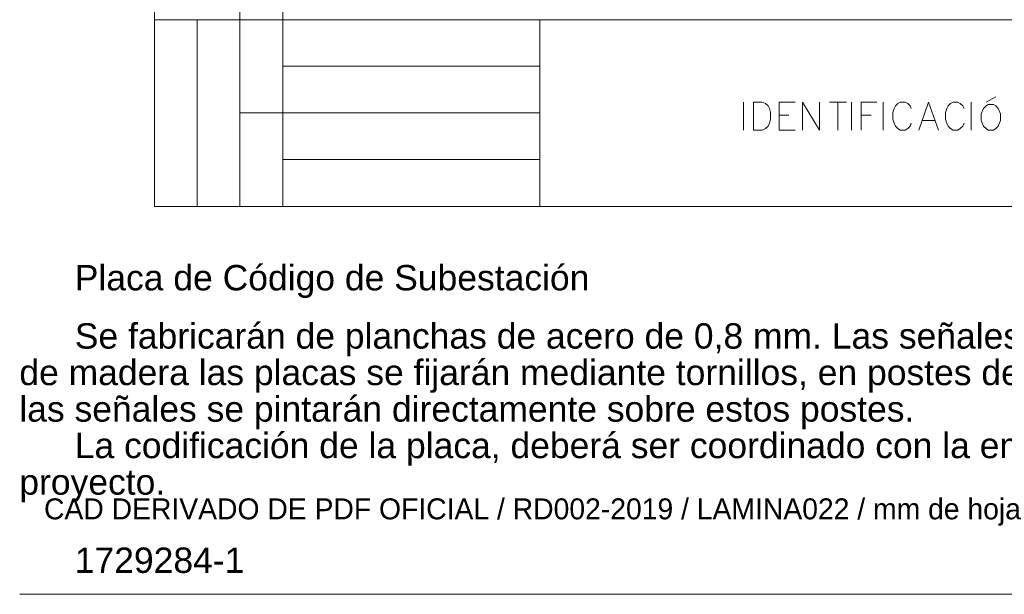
# Model space of a CAD drawing. Header units: millimetres. Extents: x 10 to 175, y 5 to 255.
# Tile 1 of 11: x 10 to 90, y 5 to 52. Entities that reach past the tile are written whole.
import ezdxf

# ---------------------------------------------------------------- set-up
doc = ezdxf.new("R2010")
doc.units = ezdxf.units.MM
for name, color, linetype, lineweight in [('DGE_DATOS', 7, 'Continuous', 0), ('DGE_SIMBOLOS', 7, 'Continuous', 0), ('DGE_TEXTOS', 7, 'Continuous', 0)]:
    doc.layers.add(name, color=color, linetype=linetype, lineweight=lineweight)
doc.styles.add('DGE_ARIAL', font='arial.ttf')

msp = doc.modelspace()

# ---------------------------------------------------------------- linework, layer by layer
at = {"layer": 'DGE_SIMBOLOS'}
for points in [[(20.9612, 246.0718), (20.9612, 36.3991)], [(27.893, 246.0718), (27.893, 36.3991)], [(31.3851, 246.0718), (31.3851, 36.3991)], [(20.9612, 51.5518), (149.537, 51.5518)], [(24.4271, 51.5518), (24.4271, 36.3991)], [(52.2328, 51.5518), (52.2328, 36.3991)], [(31.3851, 47.7711), (52.2328, 47.7711)], [(68.7754, 42.5969), (68.7754, 44.8712)], [(71.6628, 42.5969), (71.6628, 44.8712), (72.9501, 44.8712)], [(73.5532, 42.5969), (73.5532, 44.8712), (74.9194, 42.5969), (74.9194, 44.8712)], [(75.7327, 44.8712), (77.125, 44.8712)], [(76.4158, 44.8712), (76.4158, 42.5969)], [(77.5188, 42.5969), (77.5188, 44.8712)], [(78.3059, 42.5969), (78.3059, 44.8712), (79.5932, 44.8712)], [(80.0913, 42.5969), (80.0913, 44.8712)], [(82.3758, 44.331), (82.2969, 44.5584), (82.0868, 44.7575), (81.8767, 44.8712), (81.4836, 44.8712), (81.2735, 44.7575), (81.0895, 44.5584), (80.9845, 44.331), (80.8795, 44.0182), (80.8795, 43.4781), (80.9845, 43.1656), (81.0895, 42.9097), (81.2735, 42.7105), (81.4836, 42.5969), (81.8767, 42.5969), (82.0868, 42.7105), (82.2969, 42.9097), (82.3758, 43.1656)], [(82.98, 42.5969), (83.7681, 44.8712), (84.5814, 42.5969)], [(86.6555, 44.331), (86.5504, 44.5584), (86.3403, 44.7575), (86.1563, 44.8712), (85.7633, 44.8712), (85.5532, 44.7575), (85.3695, 44.5584), (85.2642, 44.331), (85.1594, 44.0182), (85.1594, 43.4781), (85.2642, 43.1656), (85.3695, 42.9097), (85.5532, 42.7105), (85.7633, 42.5969), (86.1563, 42.5969), (86.3403, 42.7105), (86.5504, 42.9097), (86.6555, 43.1656)], [(87.2335, 42.5969), (87.2335, 44.8712)], [(88.4409, 44.8712), (89.229, 45.2976)], [(27.893, 43.99), (52.2325, 43.99)], [(71.6628, 43.7909), (72.4509, 43.7909)], [(78.3059, 43.7909), (79.1201, 43.7909)], [(83.269, 43.3644), (84.2659, 43.3644)], [(71.6628, 42.5969), (72.9501, 42.5969)], [(31.3851, 40.2089), (52.2328, 40.2089)], [(20.9612, 36.3991), (149.537, 36.3991)], [(10.0306, 4.9153), (160.0306, 4.9153)]]:
    msp.add_lwpolyline(points, dxfattribs=at)
for points in [[(69.5622, 42.5969), (69.5622, 44.8712), (70.2718, 44.8712), (70.5605, 44.7575), (70.7709, 44.5584), (70.8756, 44.331), (70.9546, 44.0182), (70.9546, 43.4781), (70.8756, 43.1653), (70.7709, 42.9093), (70.5605, 42.7105), (70.2718, 42.5969), (69.5622, 42.5969)], [(88.6249, 44.6721), (88.4409, 44.5584), (88.2318, 44.331), (88.0478, 43.9045), (88.0478, 43.3644), (88.2318, 42.9093), (88.4409, 42.7105), (88.6249, 42.5969), (89.045, 42.5969), (89.229, 42.7105), (89.4391, 42.9093), (89.6231, 43.3644), (89.6231, 43.9045), (89.4391, 44.331), (89.229, 44.5584), (89.045, 44.6721), (88.6249, 44.6721)]]:
    msp.add_lwpolyline(points, close=True, dxfattribs=at)

# ---------------------------------------------------------------- texts
at = {"layer": 'DGE_DATOS', "style": 'DGE_ARIAL'}
msp.add_text('CAD DERIVADO DE PDF OFICIAL / RD002-2019 / LAMINA022 / mm de hoja', height=1.7, dxfattribs=at).set_placement((12, 11))
at = {"layer": 'DGE_TEXTOS', "style": 'DGE_ARIAL'}
for s, height, p in [('Placa de Código de Subestación', 2.060222, (14.5, 29.5825)), ('Se fabricarán de planchas de acero de 0,8 mm. Las señales se pintarán de color negro sobre fondo amarillo. En poste ', 2.0602222, (14.5, 24.8553)), ('de madera las placas se fijarán mediante tornillos, en postes de concreto y postes de poliéster reforzado de fibra de vidrio, ', 2.0602222, (10.0014, 21.8919)), ('las señales se pintarán directamente sobre estos postes.', 2.060222, (10.0014, 18.9286)), ('La codificación de la placa, deberá ser coordinado con la empresa concesionaria que operará las instalaciones del ', 2.0602222, (14.5, 15.9653)), ('proyecto.', 2.06022, (10.0014, 13.0019)), ('1729284-1', 2.06022, (14.5, 6.6519))]:
    msp.add_text(s, height=height, dxfattribs=at).set_placement(p)

doc.saveas('drawing.dxf')
